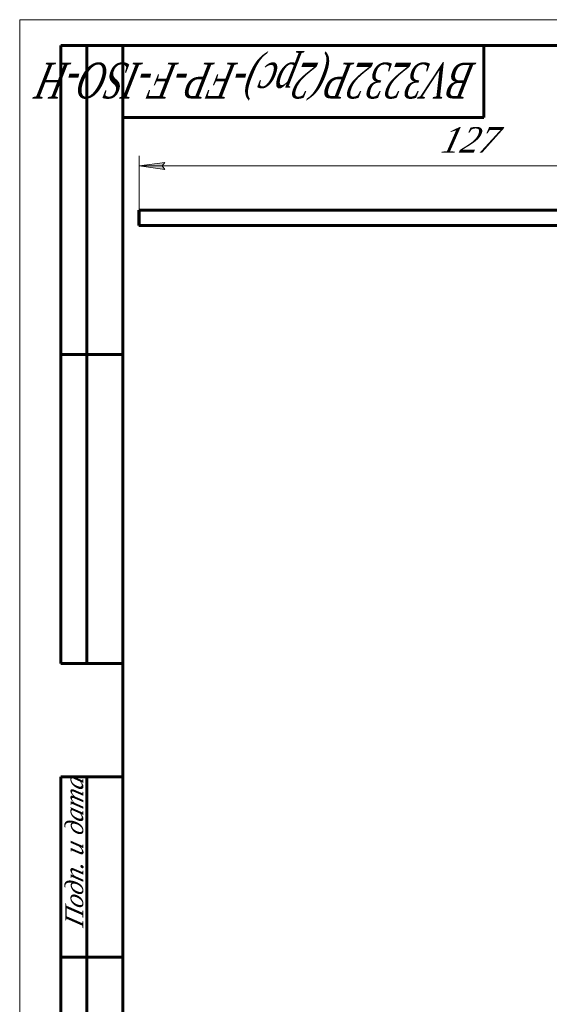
# Model space of a CAD drawing. Header units: millimetres. Extents: x 0 to 427, y 0 to 297.
# Tile 2 of 7: x 0 to 103, y 106 to 297. Entities that reach past the tile are written whole.
import ezdxf

# ---------------------------------------------------------------- set-up
doc = ezdxf.new("R2010")
doc.units = ezdxf.units.MM
doc.linetypes.add('K5LT_BASIC', pattern=[0])
doc.linetypes.add('K5LT_THIN', pattern=[0])
doc.layers.add('Системный слой', color=7, linetype='Continuous')
doc.layers.add('Системный слой (1)', color=7, linetype='Continuous', true_color=0x6c6c6c)
doc.styles.add('KDIMTEXTSTYLE', font='txt', dxfattribs={"width": 0.96, "oblique": 15, "height": 5})
doc.styles.add('KTEXTSTYLE', font='txt', dxfattribs={"width": 0.96, "height": 5})
doc.dimstyles.new('KDIMSTYLE (1.00)', dxfattribs={"dimtxt": 5, "dimasz": 1, "dimexe": 2, "dimexo": 0, "dimgap": 1, "dimtad": 1, "dimtxsty": 'KDIMTEXTSTYLE', "dimsah": 1, "dimcen": 0, "dimdle": 1, "dimadec": 0, "dimazin": 0, "dimtfac": 0.667, "dimtmove": 0, "dimatfit": 3, "dimfxl": 1, "dimtvp": 1, "dimtolj": 1, "dimtzin": 0, "dimarcsym": 0})

# ---------------------------------------------------------------- blocks, each defined once
blk = doc.blocks.new('D4')
at = {"layer": 'Системный слой (1)'}
for points in [[(23.15, 268.6), (28.15, 269.25), (27.65, 268.6), (28.15, 267.94)], [(145.15, 267.94), (150.15, 268.6), (145.15, 269.25), (145.65, 268.6)]]:
    blk.add_hatch(color=7, dxfattribs=at).paths.add_polyline_path(points)
at = {"layer": 'Системный слой (1)', "color": 7, "linetype": 'K5LT_THIN', "lineweight": 18, "true_color": 0xffffff}
for p, q in [((23.15, 259.05), (23.15, 270.6)), ((150.15, 239.34), (150.15, 270.6)), ((23.15, 268.6), (28.15, 269.25)), ((28.15, 267.94), (23.15, 268.6)), ((150.15, 268.6), (23.15, 268.6)), ((28.15, 269.25), (27.65, 268.6)), ((27.65, 268.6), (28.15, 267.94)), ((145.65, 268.6), (145.15, 269.25)), ((145.15, 269.25), (150.15, 268.6)), ((150.15, 268.6), (145.15, 267.94)), ((145.15, 267.94), (145.65, 268.6))]:
    blk.add_line(p, q, dxfattribs=at)
blk.add_wipeout([(81.51, 269.6), (81.51, 276.98), (91.38, 276.98), (91.38, 269.6)]).dxf.layer = 'Системный слой (1)'
at = {"layer": 'Системный слой (1)', "color": 7, "insert": (81.51, 276.18), "char_height": 5, "attachment_point": 1, "style": 'KTEXTSTYLE'}
blk.add_mtext('\\fArial|b0|c204|p34;\\H5.0;\\W1.000;\\Q15;\\fGOST Type AU|b0|i0|c204|p34;\\Q15;\\W0.960;127', dxfattribs=at)
blk = doc.blocks.new('KDIMARROW_01')
at = {"layer": 'Системный слой'}
blk.add_hatch(color=0, dxfattribs=at).paths.add_polyline_path([(-5, -0.66), (0, 0), (-5, 0.66), (-4.5, 0)])
at = {"layer": 'Системный слой', "color": 0, "linetype": 'K5LT_THIN', "lineweight": 18}
for p, q in [((-4.5, 0), (-5, 0.66)), ((-5, 0.66), (0, 0)), ((0, 0), (-5, -0.66)), ((-5, -0.66), (-4.5, 0))]:
    blk.add_line(p, q, dxfattribs=at)
at = {"layer": 'Системный слой (1)', "color": 0, "linetype": 'K5LT_THIN', "lineweight": 18}
blk.add_line((314.74, 181.34), (313.74, 181.34), dxfattribs=at)
blk = doc.blocks.new('U55')
at = {"color": 7, "linetype": 'K5LT_THIN', "lineweight": 18, "true_color": 0xffffff}
for p, q in [((0, 0), (0, 297)), ((0, 297), (420, 297))]:
    blk.add_line(p, q, dxfattribs=at)
at = {"color": 143, "linetype": 'K5LT_BASIC', "lineweight": 60, "true_color": 0x33acca}
for p, q in [((8, 172), (8, 292)), ((20, 292), (8, 292)), ((13, 172), (13, 292)), ((20, 5), (20, 292)), ((20, 292), (415, 292)), ((90, 292), (90, 278)), ((90, 278), (20, 278)), ((20, 232), (8, 232)), ((20, 172), (8, 172)), ((8, 5), (8, 150)), ((20, 150), (8, 150)), ((13, 5), (13, 150)), ((20, 115), (8, 115))]:
    blk.add_line(p, q, dxfattribs=at)
at = {"color": 7, "attachment_point": 1, "style": 'KTEXTSTYLE'}
for s, insert, char_height, rotation in [('\\fArial|b0|c204|p34;\\H5.0;\\W1.000;\\Q15;\\fGOST Type AU|b0|i0|c204|p34;\\Q15;\\W0.696;\\H7.00;BV3232P(2pc)-FP-F-ISO-H', (88.64, 281.64), 7, 180), ('\\fArial|b0|c204|p34;\\H5.0;\\W1.000;\\Q15;\\fGOST Type AU|b0|i0|c204|p34;\\Q15;\\W0.960;\\H3.50;Подп. и дата', (8.82, 120.66), 3.5, 90)]:
    blk.add_mtext(s, dxfattribs=dict(at, insert=insert, char_height=char_height, rotation=rotation))

msp = doc.modelspace()

# ---------------------------------------------------------------- linework, layer by layer
at = {"layer": 'Системный слой (1)', "color": 143, "linetype": 'K5LT_BASIC', "lineweight": 60, "true_color": 0x33acca}
for p, q in [((23.116, 260.049), (23.153, 260.049)), ((110.393, 260.049), (23.153, 260.049)), ((23.113, 258.049), (23.113, 259.049)), ((23.155, 259.049), (23.155, 258.049)), ((23.153, 257.049), (23.116, 257.049)), ((23.153, 257.049), (110.393, 257.049))]:
    msp.add_line(p, q, dxfattribs=at)
for centre, major_axis, start_param, end_param in [((23.116, 259.049), (0, -1), 3.1415927, 4.712389), ((23.153, 259.049), (0, 1), 4.712389, 6.2831853), ((23.116, 258.049), (0, -1), 4.712389, 6.2831853), ((23.153, 258.049), (0, 1), 3.1415927, 4.712389)]:
    msp.add_ellipse(centre, major_axis=major_axis, ratio=0.0026509, start_param=start_param, end_param=end_param, dxfattribs=at)

# ---------------------------------------------------------------- next in the draw order: dimensions: what is measured, and where the dimension line sits
at = {"layer": 'Системный слой (1)', "color": 7}
dim = msp.add_linear_dim(base=(150.15, 268.596), p1=(23.153, 259.049), p2=(150.15, 239.345), dimstyle='KDIMSTYLE (1.00)', override={"dimexo": 0, "dimpost": '\\fGOST Type AU|b0|c204|p34;\\H5.0;\\W0.960;\\Q15;<>', "dimblk1": 'KDIMARROW_01', "dimblk2": 'KDIMARROW_01', "dimse1": 0, "dimse2": 0, "dimclrt": 7, "dimtol": 1, "dimtp": 0, "dimtm": 0, "dimtdec": 5, "dimtolj": 1}, dxfattribs=at)
dim.commit()
dim.dimension.update_dxf_attribs({"geometry": 'D4', "text_midpoint": (86.651, 268.596), "dimtype": 160})

# ---------------------------------------------------------------- next in the draw order: block references
msp.add_blockref('U55', (0, 0))

doc.saveas('drawing.dxf')
